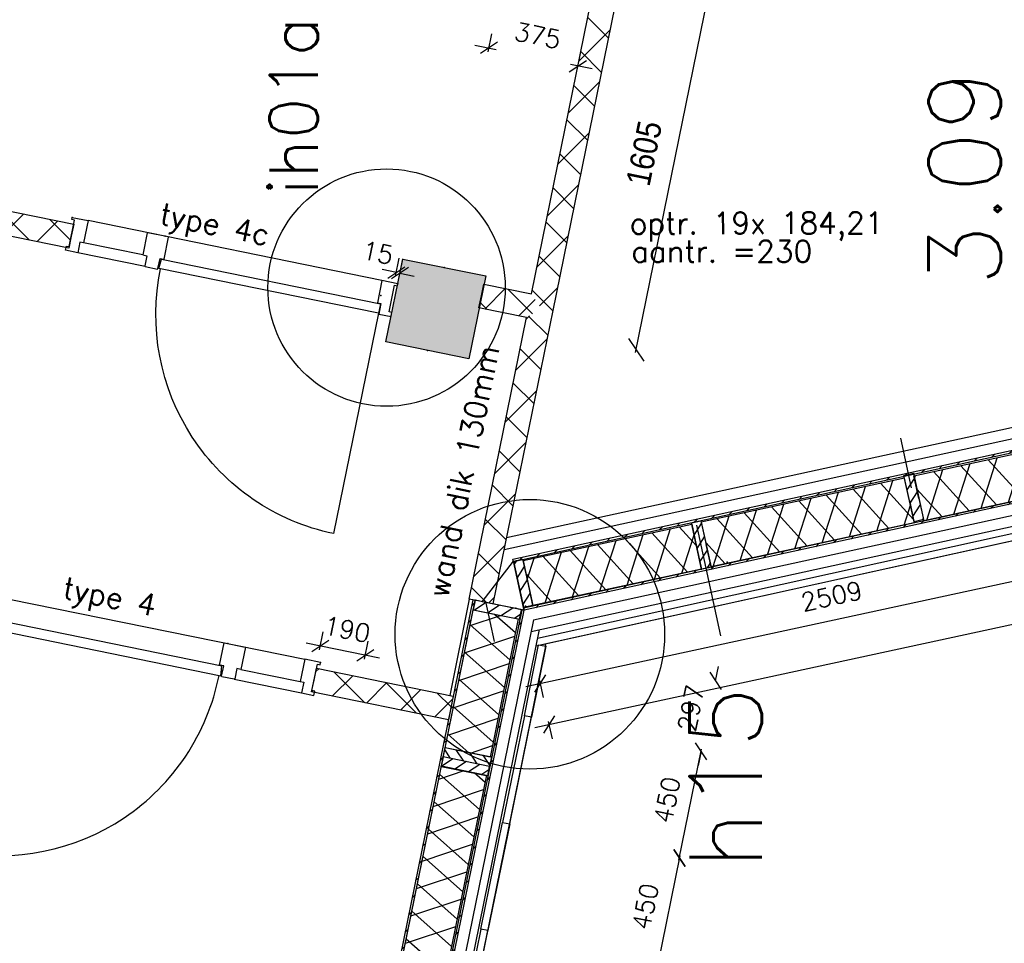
# Model space of a CAD drawing. Extents: x -161991 to 132574, y -998 to 324384.
# Tile 22 of 50: x 31599 to 35670, y 63110 to 66928. Entities that reach past the tile are written whole.
import ezdxf
from ezdxf.enums import TextEntityAlignment as Align

# ---------------------------------------------------------------- set-up
doc = ezdxf.new("R2010")
doc.units = 0
doc.header["$LTSCALE"] = 50
doc.header["$MEASUREMENT"] = 0
doc.header["$PDSIZE"] = -1
doc.layers.get('0').update_dxf_attribs({"linetype": 'CONTINUOUS'})
doc.layers.get('DEFPOINTS').update_dxf_attribs({"linetype": 'CONTINUOUS'})
for name, color, linetype in [('00', 7, 'CONTINUOUS'), ('_DETAILNUMMERS', 4, 'CONTINUOUS'), ('_DETAILNUMMERSTEKST', 4, 'CONTINUOUS'), ('A--01A1_ACEER', 1, 'CONTINUOUS'), ('A--A21--_F-23-', 10, 'CONTINUOUS'), ('A--A22--_F123-', 9, 'CONTINUOUS'), ('A--A25--_F-2--', 9, 'CONTINUOUS'), ('A--A28--_F12--', 7, 'CONTINUOUS'), ('A--A42--_F-23-', 9, 'CONTINUOUS'), ('A--L21--', 3, 'CONTINUOUS'), ('A--L21--_F-2--', 7, 'CONTINUOUS'), ('A--L22--', 7, 'CONTINUOUS'), ('A--L22--_F-2--', 7, 'CONTINUOUS'), ('A--L22A2_BINNENWAND', 2, 'CONTINUOUS'), ('A--L25--', 7, 'CONTINUOUS'), ('A--L25--_F-23-', 7, 'CONTINUOUS'), ('A--L28--', 7, 'CONTINUOUS'), ('A--L28--_F12--', 7, 'CONTINUOUS'), ('A--L32--', 7, 'CONTINUOUS'), ('A--L32--_F123-', 1, 'CONTINUOUS'), ('A--L32--_F123-DRAAIR', 7, 'CONTINUOUS'), ('A--L42--', 7, 'CONTINUOUS'), ('A--L42--_F-23-', 7, 'CONTINUOUS'), ('A--M$1A-_F123-', 1, 'CONTINUOUS'), ('A--M1$A-_F123-', 1, 'CONTINUOUS'), ('A--T$1A-_F123NR', 4, 'CONTINUOUS'), ('TEKST_KOZIJNMERK', 2, 'CONTINUOUS'), ('X--LR---_CP', 7, 'CONTINUOUS')]:
    doc.layers.add(name, color=color, linetype=linetype)
doc.layers.add('bruto vloeroppervlak', color=3, linetype='CONTINUOUS', plot=False)
doc.styles.add('ALFA-0_25', font='ROMANS')
doc.styles.add('HIEMSTRA', font='romans.shx')
doc.styles.get("Standard").update_dxf_attribs({"font": 'txt', "width": 0.9})
doc.dimstyles.new('BEILEN', dxfattribs={"dimscale": 40, "dimtxt": 2.5, "dimasz": 2, "dimexe": 0.3, "dimexo": 0.3, "dimgap": 2, "dimtad": 1, "dimdec": 0, "dimzin": 0, "dimdsep": 46, "dimtxsty": 'HIEMSTRA', "dimblk1": 'OBLIQUE', "dimblk2": 'OBLIQUE', "dimsah": 1, "dimcen": -0.09, "dimdle": 0.3, "dimse1": 1, "dimclrd": 2, "dimclre": 2, "dimclrt": 3, "dimadec": 0, "dimazin": 0, "dimtfac": 1, "dimtdec": 4, "dimtofl": 0, "dimtmove": 2, "dimatfit": 3, "dimldrblk": 'OBLIQUE', "dimfxl": 0, "dimtvp": 625, "dimtolj": 1, "dimtzin": 0, "dimarcsym": 0})
doc.dimstyles.get("Standard").update_dxf_attribs({"dimscale": 40, "dimtxt": 2.5, "dimasz": 2, "dimexe": 0.3, "dimexo": 0.3, "dimgap": 2, "dimtad": 1, "dimdec": 0, "dimzin": 0, "dimdsep": 46, "dimtxsty": 'HIEMSTRA', "dimblk1": 'OBLIQUE', "dimblk2": 'OBLIQUE', "dimsah": 1, "dimcen": 0.09, "dimdle": 0.3, "dimclrd": 2, "dimclre": 2, "dimclrt": 3, "dimadec": 0, "dimazin": 0, "dimtfac": 1, "dimtdec": 4, "dimtofl": 0, "dimtmove": 2, "dimatfit": 3, "dimldrblk": 'OBLIQUE', "dimfxl": 0, "dimtvp": 625, "dimtolj": 1, "dimtzin": 0, "dimarcsym": 0})
doc.dimstyles.new('STANDARD$0', dxfattribs={"dimscale": 50, "dimtxt": 2.5, "dimasz": 2, "dimexe": 2, "dimexo": 0, "dimgap": 2, "dimtad": 1, "dimdec": 0, "dimzin": 0, "dimdsep": 46, "dimtxsty": 'ALFA-0_25', "dimblk1": 'OBLIQUE', "dimblk2": 'OBLIQUE', "dimsah": 1, "dimcen": -3, "dimdle": 2, "dimclrd": 1, "dimclre": 1, "dimclrt": 2, "dimadec": 0, "dimazin": 0, "dimtfac": 0.666667, "dimtofl": 0, "dimtmove": 2, "dimatfit": 3, "dimldrblk": 'OBLIQUE', "dimfxl": 0, "dimtvp": 0.833333, "dimtolj": 1, "dimtzin": 0, "dimarcsym": 0})

# ---------------------------------------------------------------- blocks, each defined once
blk = doc.blocks.new('*U54')
at = {"layer": 'A--A22--_F123-'}
h = blk.add_hatch(dxfattribs=at)
h.set_pattern_fill('ALFAKRS', color=256, scale=120, style=0, pattern_type=2)
h.set_pattern_definition([(45, (-32816.08, -64197.56), (-84.85281, 84.85281), []), (135, (-32816.08, -64197.56), (-84.85281, -84.85281), [])])
h.paths.add_polyline_path([(0, 0), (10, 49), (575.5, -66.2), (565.6, -115.2), (555.6, -164.2), (-10, -49)])
at = {"layer": 'A--L22--_F-2--', "color": 2, "linetype": 'Continuous'}
for points in [[(0, 0), (10, 49), (575.5, -66.2), (565.6, -115.2)], [(565.6, -115.2), (555.6, -164.2), (-10, -49), (0, 0)]]:
    blk.add_lwpolyline(points, dxfattribs=at)
blk = doc.blocks.new('*U60')
at = {"layer": 'A--A22--_F123-'}
h = blk.add_hatch(dxfattribs=at)
h.set_pattern_fill('ALFAKRS', color=256, scale=120, style=0, pattern_type=2)
h.set_pattern_definition([(45, (-31812.28, -66033.22), (-84.85281, 84.85281), []), (135, (-31812.28, -66033.22), (-84.85281, -84.85281), [])])
h.paths.add_polyline_path([(0, 0), (-10, -49), (-5534.5, 1076.4), (-5524.5, 1125.4), (-5514.6, 1174.4), (10, 49)])
at = {"layer": 'A--L22--_F-2--', "color": 2, "linetype": 'Continuous'}
for points in [[(-5524.5, 1125.4), (-5514.6, 1174.4), (10, 49), (0, 0)], [(0, 0), (-10, -49), (-5534.5, 1076.4), (-5524.5, 1125.4)]]:
    blk.add_lwpolyline(points, dxfattribs=at)
blk = doc.blocks.new('*U70')
at = {"layer": 'A--A22--_F123-'}
h = blk.add_hatch(dxfattribs=at)
h.set_pattern_fill('ALFAKRS', color=256, scale=120, style=0, pattern_type=2)
h.set_pattern_definition([(45, (-33507.89, -65785.79), (-84.85281, 84.85281), []), (135, (-33507.89, -65785.79), (-84.85281, -84.85281), [])])
h.paths.add_polyline_path([(0, 0), (10, 49), (207.2, 8.8), (246.2, -50.2), (187.3, -89.2), (-10, -49)])
at = {"layer": 'A--L22--_F-2--', "color": 2, "linetype": 'Continuous'}
for points in [[(0, 0), (10, 49), (207.2, 8.8), (207.2, 8.8)], [(187.3, -89.2), (187.3, -89.2), (-10, -49), (0, 0)]]:
    blk.add_lwpolyline(points, dxfattribs=at)
blk = doc.blocks.new('*U71')
at = {"layer": 'A--A22--_F123-'}
h = blk.add_hatch(dxfattribs=at)
h.set_pattern_fill('ALFAKRS', color=256, scale=120, style=0, pattern_type=2)
h.set_pattern_definition([(45, (-33754.13, -65735.63), (-84.85281, 84.85281), []), (135, (-33754.13, -65735.63), (-84.85281, -84.85281), [])])
h.paths.add_polyline_path([(0, 0), (49, -10), (-198.1, -1223.1), (-247.1, -1213.1), (-296.1, -1203.1), (-59, -39)])
at = {"layer": 'A--L22--_F-2--', "color": 2, "linetype": 'Continuous'}
for points in [[(-247.1, -1213.1), (-296.1, -1203.1), (-59, -39), (-59, -39)], [(49, -10), (49, -10), (-198.1, -1223.1), (-247.1, -1213.1)]]:
    blk.add_lwpolyline(points, dxfattribs=at)
blk = doc.blocks.new('Q020437-')
at = {"layer": 'A--A28--_F12--', "color": 8}
for points in [[(-175, -175), (-175, 175), (175, 175)], [(-175, -175), (175, 175), (175, -175)]]:
    blk.add_solid(points, dxfattribs=at)
at = {"layer": 'A--L28--_F12--', "color": 3, "linetype": 'Continuous'}
blk.add_lwpolyline([(-175, -175), (-175, 175), (175, 175), (175, -175)], close=True, dxfattribs=at)
at = {"layer": 'X--LR---_CP'}
for p in [(-175, 0), (-175, 0), (175, 0)]:
    blk.add_point(p, dxfattribs=at)
blk = doc.blocks.new('*U154')
at = {"layer": 'A--A22--_F123-'}
h = blk.add_hatch(dxfattribs=at)
h.set_pattern_fill('ALFAKRS', color=256, scale=120, style=0, pattern_type=2)
h.set_pattern_definition([(45, (-34795.89, -70850.64), (-84.85281, 84.85281), []), (135, (-34795.89, -70850.64), (-84.85281, -84.85281), [])])
h.paths.add_polyline_path([(0, 0), (49, -10), (-992.8, -5125), (-1041.8, -5115), (-1080.8, -5056), (-59, -39)])
at = {"layer": 'A--L22--_F-2--', "color": 2, "linetype": 'Continuous'}
for points in [[(-1080.8, -5056), (-1080.8, -5056), (-59, -39), (-59, -39)], [(49, -10), (49, -10), (-992.8, -5125), (-992.8, -5125)]]:
    blk.add_lwpolyline(points, dxfattribs=at)
blk = doc.blocks.new('*U569')
at = {"layer": 'A--A42--_F-23-'}
h = blk.add_hatch(dxfattribs=at)
h.set_pattern_fill('ALFALINE', color=256, scale=40, style=0, pattern_type=2)
h.set_pattern_definition([(45, (-32717.692, -59768.29), (-28.284271, 28.284271), [])])
h.paths.add_polyline_path([(0, 0), (3.9, -5.9), (966.8, 4718.1), (961.9, 4719.1), (957, 4720.1), (-3.9, 5.9)])
at = {"layer": 'A--L42--_F-23-', "color": 2, "linetype": 'Continuous'}
for points in [[(961.9, 4719.1), (957, 4720.1), (-3.9, 5.9), (-3.9, 5.9)], [(3.9, -5.9), (3.9, -5.9), (966.8, 4718.1), (961.9, 4719.1)]]:
    blk.add_lwpolyline(points, dxfattribs=at)
blk = doc.blocks.new('*U570')
at = {"layer": 'A--A42--_F-23-'}
h = blk.add_hatch(dxfattribs=at)
h.set_pattern_fill('ALFALINE', color=256, scale=40, style=0, pattern_type=2)
h.set_pattern_definition([(45, (-32557.036, -60011.24), (-28.284271, 28.284271), [])])
h.paths.add_polyline_path([(0, 0), (3.9, -5.9), (925.5, 4516.3), (920.6, 4517.3), (915.7, 4518.3), (-3.9, 5.9)])
at = {"layer": 'A--L42--_F-23-', "color": 2, "linetype": 'Continuous'}
for points in [[(920.6, 4517.3), (915.7, 4518.3), (-3.9, 5.9), (-3.9, 5.9)], [(3.9, -5.9), (3.9, -5.9), (925.5, 4516.3), (920.6, 4517.3)]]:
    blk.add_lwpolyline(points, dxfattribs=at)
blk = doc.blocks.new('NH40_196')
at = {"layer": 'A--A25--_F-2--'}
h = blk.add_hatch(dxfattribs=at)
h.set_pattern_fill('ALFALINE', color=256, scale=40, style=0, pattern_type=2)
h.set_pattern_definition([(45, (-6, 0), (-28.284, 28.284), [])])
h.paths.add_polyline_path([(0, 0), (0, 196), (40, 196), (40, 0)])
at = {"layer": 'A--L25--_F-23-', "color": 2, "linetype": 'Continuous'}
blk.add_lwpolyline([(0, 0), (0, 196), (40, 196), (40, 0)], close=True, dxfattribs=at)
at = {"layer": 'X--LR---_CP'}
for p in [(0, 0), (0, 0), (40, 0)]:
    blk.add_point(p, dxfattribs=at)
blk = doc.blocks.new('*U574')
at = {"layer": 'A--A21--_F-23-'}
h = blk.add_hatch(dxfattribs=at)
h.set_pattern_fill('ALFAISO', color=256, scale=100, angle=258.4899, style=0, pattern_type=2)
h.set_pattern_definition([(318.49, (-48.99, 9.98), (66.275, 74.884), []), (18.49, (-48.99, 9.98), (-31.714, 94.838), [])])
h.paths.add_polyline_path([(0, 0), (93.1, -19), (-74.5, -841.8), (-167.6, -822.8), (-260.6, -803.9), (-93.1, 19)])
at = {"layer": 'A--L21--_F-2--', "color": 2, "linetype": 'Continuous'}
for points in [[(-167.6, -822.8), (-260.6, -803.9), (-93.1, 19), (0, 0)], [(-167.6, -822.8), (-260.6, -803.9), (-93.1, 19), (0, 0)], [(0, 0), (93.1, -19), (-74.5, -841.8), (-167.6, -822.8)], [(0, 0), (93.1, -19), (-74.5, -841.8), (-167.6, -822.8)]]:
    blk.add_lwpolyline(points, dxfattribs=at)
blk = doc.blocks.new('*U575')
at = {"layer": 'A--A21--_F-23-'}
h = blk.add_hatch(dxfattribs=at)
h.set_pattern_fill('ALFAISO', color=256, scale=100, angle=78.5018, style=0, pattern_type=2)
h.set_pattern_definition([(138.502, (49, -9.97), (-66.26, -74.898), []), (198.502, (49, -9.97), (31.733, -94.831), [])])
h.paths.add_polyline_path([(0, 0), (-93.1, 18.9), (23, 589.8), (116.1, 570.8), (209.2, 551.9), (93.1, -18.9)])
at = {"layer": 'A--L21--_F-2--', "color": 2, "linetype": 'Continuous'}
for points in [[(0, 0), (-93.1, 18.9), (23, 589.8), (116.1, 570.8)], [(0, 0), (-93.1, 18.9), (23, 589.8), (116.1, 570.8)], [(116.1, 570.8), (209.2, 551.9), (93.1, -18.9), (0, 0)], [(116.1, 570.8), (209.2, 551.9), (93.1, -18.9), (0, 0)]]:
    blk.add_lwpolyline(points, dxfattribs=at)
blk = doc.blocks.new('_OBLIQUE')
at = {"color": 0, "linetype": 'ByBlock'}
blk.add_line((-0.5, -0.5), (0.5, 0.5), dxfattribs=at)
blk = doc.blocks.new('*D578')
at = {"layer": 'A--M$1A-_F123-', "color": 1, "linetype": 'Continuous', "lineweight": -2}
blk.add_line((34328.4, 63471.3), (34235, 63012.7), dxfattribs=at)
at = {"layer": 'DEFPOINTS', "color": 0, "linetype": 'Continuous'}
for p in [(34326.6, 63462.5), (34236.8, 63021.5), (34236.8, 63021.5)]:
    blk.add_point(p, dxfattribs=at)
at = {"layer": 'A--M$1A-_F123-', "color": 1, "linetype": 'Continuous', "lineweight": -2, "xscale": 60, "yscale": 60, "zscale": 60}
for p, rotation in [((34326.6, 63462.5), 78.48999999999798), ((34236.8, 63021.5), 258.489999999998)]:
    blk.add_blockref('_OBLIQUE', p, dxfattribs=dict(at, rotation=rotation))
at = {"layer": 'A--M$1A-_F123-', "color": 2, "linetype": 'Continuous', "insert": (34186.2, 63261.5), "char_height": 75, "attachment_point": 5, "rotation": 78.49, "style": 'HIEMSTRA'}
blk.add_mtext('\\A1;450', dxfattribs=at)
blk = doc.blocks.new('*D579')
at = {"layer": 'A--M$1A-_F123-', "color": 1, "linetype": 'Continuous', "lineweight": -2}
for p, q in [((34475.9, 64194.6), (34487.9, 64253.4)), ((34416.5, 63903.4), (34404.5, 63844.6))]:
    blk.add_line(p, q, dxfattribs=at)
at = {"layer": 'DEFPOINTS', "color": 0, "linetype": 'Continuous'}
for p in [(34475.9, 64194.6), (34416.5, 63903.4), (34416.5, 63903.4)]:
    blk.add_point(p, dxfattribs=at)
at = {"layer": 'A--M$1A-_F123-', "color": 1, "linetype": 'Continuous', "lineweight": -2, "xscale": 60, "yscale": 60, "zscale": 60}
for p, rotation in [((34475.9, 64194.6), 258.4825806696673), ((34416.5, 63903.4), 78.4825806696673)]:
    blk.add_blockref('_OBLIQUE', p, dxfattribs=dict(at, rotation=rotation))
at = {"layer": 'A--M$1A-_F123-', "color": 2, "linetype": 'Continuous', "insert": (34374, 64081.6), "char_height": 75, "attachment_point": 5, "rotation": 78.4826, "style": 'HIEMSTRA'}
blk.add_mtext('\\A1;297', dxfattribs=at)
blk = doc.blocks.new('*D580')
at = {"layer": 'A--M$1A-_F123-', "color": 1, "linetype": 'Continuous', "lineweight": -2}
blk.add_line((34324.8, 63453.7), (34418.3, 63912.2), dxfattribs=at)
at = {"layer": 'DEFPOINTS', "color": 0, "linetype": 'Continuous'}
for p in [(34416.5, 63903.4), (34416.5, 63903.4), (34326.6, 63462.5)]:
    blk.add_point(p, dxfattribs=at)
at = {"layer": 'A--M$1A-_F123-', "color": 1, "linetype": 'Continuous', "lineweight": -2, "xscale": 60, "yscale": 60, "zscale": 60}
for p, rotation in [((34416.5, 63903.4), 78.4751613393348), ((34326.6, 63462.5), 258.4751613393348)]:
    blk.add_blockref('_OBLIQUE', p, dxfattribs=dict(at, rotation=rotation))
at = {"layer": 'A--M$1A-_F123-', "color": 2, "linetype": 'Continuous', "insert": (34276, 63702.4), "char_height": 75, "attachment_point": 5, "rotation": 78.4752, "style": 'HIEMSTRA'}
blk.add_mtext('\\A1;450', dxfattribs=at)
blk = doc.blocks.new('*U601')
at = {"layer": 'A--A42--_F-23-'}
h = blk.add_hatch(dxfattribs=at)
h.set_pattern_fill('ALFALINE', color=256, scale=40, style=0, pattern_type=2)
h.set_pattern_definition([(45, (-38663.847, -65788.1), (-28.284271, 28.284271), [])])
h.paths.add_polyline_path([(0, 0), (1.1, -4.9), (-5023.2, -1100.7), (-5024.2, -1095.8), (-5025.3, -1090.9), (-1.1, 4.9)])
at = {"layer": 'A--L42--_F-23-', "color": 2, "linetype": 'Continuous'}
for points in [[(-5024.2, -1095.8), (-5025.3, -1090.9), (-1.1, 4.9), (0, 0)], [(0, 0), (1.1, -4.9), (-5023.2, -1100.7), (-5024.2, -1095.8)]]:
    blk.add_lwpolyline(points, dxfattribs=at)
blk = doc.blocks.new('*U602')
at = {"layer": 'A--A42--_F-23-'}
h = blk.add_hatch(dxfattribs=at)
h.set_pattern_fill('ALFALINE', color=256, scale=40, style=0, pattern_type=2)
h.set_pattern_definition([(45, (-38707.54, -65586.785), (-28.284271, 28.284271), [])])
h.paths.add_polyline_path([(0, 0), (1.1, -4.9), (-5023.1, -1100.4), (-5024.1, -1095.5), (-5025.2, -1090.6), (-1.1, 4.9)])
at = {"layer": 'A--L42--_F-23-', "color": 2, "linetype": 'Continuous'}
for points in [[(-5024.1, -1095.5), (-5025.2, -1090.6), (-1.1, 4.9), (0, 0)], [(0, 0), (1.1, -4.9), (-5023.1, -1100.4), (-5024.1, -1095.5)]]:
    blk.add_lwpolyline(points, dxfattribs=at)
blk = doc.blocks.new('*U605')
at = {"layer": 'A--A21--_F-23-'}
h = blk.add_hatch(dxfattribs=at)
h.set_pattern_fill('ALFAISO', color=256, scale=100, angle=12.3537, style=0, pattern_type=2)
h.set_pattern_definition([(72.354, (10.7, -48.84), (-95.295, 30.314), []), (132.354, (10.7, -48.84), (-73.9, -67.371), [])])
h.paths.add_polyline_path([(0, 0), (-20.3, 92.8), (819.5, 276.7), (839.8, 183.9), (860.1, 91.1), (20.3, -92.8)])
at = {"layer": 'A--L21--_F-2--', "color": 2, "linetype": 'Continuous'}
for points in [[(0, 0), (-20.3, 92.8), (819.5, 276.7), (839.8, 183.9)], [(0, 0), (-20.3, 92.8), (819.5, 276.7), (839.8, 183.9)], [(0, 0), (20.3, -92.8), (860.1, 91.1), (839.8, 183.9)], [(0, 0), (20.3, -92.8), (860.1, 91.1), (839.8, 183.9)]]:
    blk.add_lwpolyline(points, dxfattribs=at)
blk = doc.blocks.new('*U606')
at = {"layer": 'A--A21--_F-23-'}
h = blk.add_hatch(dxfattribs=at)
h.set_pattern_fill('ALFAISO', color=256, scale=100, angle=192.2216, style=0, pattern_type=2)
h.set_pattern_definition([(252.222, (-10.58, 48.87), (95.224, -30.534), []), (312.222, (-10.58, 48.87), (74.055, 67.2), [])])
h.paths.add_polyline_path([(0, 0), (20.1, -92.8), (-820.1, -274.8), (-840.2, -182), (-860.3, -89.1), (-20.1, 92.8)])
at = {"layer": 'A--L21--_F-2--', "color": 2, "linetype": 'Continuous'}
for points in [[(0, 0), (-20.1, 92.8), (-860.3, -89.1), (-840.2, -182)], [(0, 0), (-20.1, 92.8), (-860.3, -89.1), (-840.2, -182)], [(0, 0), (20.1, -92.8), (-820.1, -274.8), (-840.2, -182)], [(0, 0), (20.1, -92.8), (-820.1, -274.8), (-840.2, -182)]]:
    blk.add_lwpolyline(points, dxfattribs=at)
blk = doc.blocks.new('*U608')
at = {"layer": 'A--A21--_F-23-'}
h = blk.add_hatch(dxfattribs=at)
h.set_pattern_fill('ALFAISO', color=256, scale=100, angle=12.1944, style=0, pattern_type=2)
h.set_pattern_definition([(72.194, (10.56, -48.87), (-95.21, 30.579), []), (132.194, (10.56, -48.87), (-74.087, -67.165), [])])
h.paths.add_polyline_path([(0, 0), (-20.1, 92.9), (677.1, 243.5), (697.1, 150.7), (717.2, 57.8), (20.1, -92.9)])
at = {"layer": 'A--L21--_F-2--', "color": 2, "linetype": 'Continuous'}
for points in [[(0, 0), (-20.1, 92.9), (677.1, 243.5), (697.1, 150.7)], [(0, 0), (-20.1, 92.9), (677.1, 243.5), (697.1, 150.7)], [(697.1, 150.7), (717.2, 57.8), (20.1, -92.9), (0, 0)], [(697.1, 150.7), (717.2, 57.8), (20.1, -92.9), (0, 0)]]:
    blk.add_lwpolyline(points, dxfattribs=at)
blk = doc.blocks.new('dr_930type4')
at = {"layer": 'A--L32--_F123-', "color": 1}
for p, q in [((67, 0), (1307, 0)), ((1057, -93.8), (1307, -93.8)), ((1038, -139), (1322, -139))]:
    blk.add_line(p, q, dxfattribs=at)
at = {"layer": 'A--L32--_F123-'}
for points in [[(0, -9), (0, 0), (67, 0), (67, -93.8), (52, -93.8), (52, -139), (0, -139), (0, -121), (12, -121), (12, -9), (0, -9)], [(969, 0), (1055, 0), (1057, 0), (1057, -93.8), (1057, -93.8), (1040, -93.8), (1040, -137), (1038, -139), (986, -139), (984, -137), (984, -93.8), (969, -93.8), (967, -93.8), (967, 0)], [(1374, -9), (1374, 0), (1307, 0), (1307, -93.8), (1322, -93.8), (1322, -139), (1374, -139), (1374, -121), (1362, -121), (1362, -9), (1374, -9)], [(54, -95.6), (54, -135.6), (980.1, -135.6), (977.1, -95.6), (54, -95.6)]]:
    blk.add_lwpolyline(points, close=True, dxfattribs=at)
blk.add_point((1374, 0), dxfattribs=at)
blk.add_point((1374, 0), dxfattribs=at)
at = {"layer": 'A--L32--_F123-DRAAIR', "color": 1}
blk.add_lwpolyline([(54, -135.6), (54, -1065.6, 0.414214), (973, -135.8)], format="xyb", dxfattribs=at)
at = {"layer": 'X--LR---_CP', "color": 1, "linetype": 'Continuous'}
blk.add_point((0, 0), dxfattribs=at)
at = {"layer": 'X--LR---_CP', "color": 1}
blk.add_point((982, 0), dxfattribs=at)
blk = doc.blocks.new('*D644')
at = {"layer": 'A--M1$A-_F123-', "color": 1, "lineweight": -2}
for p, q in [((32838.5, 64322.9), (32853.7, 64397.2)), ((33086.7, 64288.5), (32782.9, 64350.4)), ((33024.7, 64284.9), (33039.9, 64359.3))]:
    blk.add_line(p, q, dxfattribs=at)
at = {"layer": 'DEFPOINTS', "color": 0}
for p in [(32841.7, 64338.4), (32838.5, 64322.9), (33024.7, 64284.9)]:
    blk.add_point(p, dxfattribs=at)
at = {"layer": 'A--M1$A-_F123-', "color": 1, "lineweight": -2, "xscale": 60, "yscale": 60, "zscale": 60}
for p, rotation in [((32841.7, 64338.4), 168.4871085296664), ((33027.9, 64300.5), 348.4871085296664)]:
    blk.add_blockref('_OBLIQUE', p, dxfattribs=dict(at, rotation=rotation))
at = {"layer": 'A--M1$A-_F123-', "color": 2, "insert": (32952.7, 64407.1), "char_height": 75, "attachment_point": 5, "rotation": 348.4871, "style": 'ALFA-0_25'}
blk.add_mtext('\\A1;190', dxfattribs=at)
blk = doc.blocks.new('*D645')
at = {"layer": 'A--M1$A-_F123-', "color": 1, "lineweight": -2}
for p, q in [((33153.2, 65867.4), (33168.3, 65941.8)), ((33167.9, 65864.4), (33183, 65938.8)), ((33156.3, 65883), (33097.6, 65895)), ((33171, 65880), (33229.8, 65868.1))]:
    blk.add_line(p, q, dxfattribs=at)
at = {"layer": 'DEFPOINTS', "color": 0}
for p in [(33156.3, 65883), (33153.2, 65867.4), (33167.9, 65864.4)]:
    blk.add_point(p, dxfattribs=at)
at = {"layer": 'A--M1$A-_F123-', "color": 1, "lineweight": -2, "xscale": 60, "yscale": 60, "zscale": 60}
for p, rotation in [((33156.3, 65883), 348.4966539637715), ((33171, 65880), 168.4966539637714)]:
    blk.add_blockref('_OBLIQUE', p, dxfattribs=dict(at, rotation=rotation))
at = {"layer": 'A--M1$A-_F123-', "color": 2, "insert": (33079.6, 65964.6), "char_height": 75, "attachment_point": 5, "rotation": 348.4967, "style": 'ALFA-0_25'}
blk.add_mtext('\\A1;15', dxfattribs=at)
blk = doc.blocks.new('*D648')
at = {"layer": 'A--M$1A-_F123-', "color": 1, "lineweight": -2}
for p, q in [((33692.1, 64171.3), (36261.4, 64727.6)), ((36199.2, 64731.3), (36215.4, 64656.3)), ((33748, 64196.5), (33763.4, 64125.4))]:
    blk.add_line(p, q, dxfattribs=at)
at = {"layer": 'DEFPOINTS', "color": 0}
for p in [(36199.2, 64731.3, -5.9), (36202.7, 64714.9), (33748, 64196.5)]:
    blk.add_point(p, dxfattribs=at)
at = {"layer": 'A--M$1A-_F123-', "color": 1, "lineweight": -2, "yscale": 60, "zscale": 60}
for p, xscale, rotation in [((36202.7, 64714.9), 60, 12.21707654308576), ((33750.7, 64184), 60.00000000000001, 192.2170765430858)]:
    blk.add_blockref('_OBLIQUE', p, dxfattribs=dict(at, xscale=xscale, rotation=rotation))
at = {"layer": 'A--M$1A-_F123-', "color": 2, "insert": (34956.1, 64544.8), "char_height": 75, "attachment_point": 5, "rotation": 12.2171, "style": 'ALFA-0_25'}
blk.add_mtext('\\A1;2509', dxfattribs=at)
blk = doc.blocks.new('*D650')
at = {"layer": 'A--M$1A-_F123-', "color": 1, "lineweight": -2}
for p, q in [((33728.9, 64001.3), (38881.6, 65117)), ((38819.3, 65121), (38835.6, 65045.6)), ((33784.8, 64026.7), (33800.2, 63955.4))]:
    blk.add_line(p, q, dxfattribs=at)
at = {"layer": 'DEFPOINTS', "color": 0}
for p in [(38819.3, 65121, -2.3), (38822.9, 65104.3), (33784.8, 64026.7, -7.8)]:
    blk.add_point(p, dxfattribs=at)
at = {"layer": 'A--M$1A-_F123-', "color": 1, "lineweight": -2, "yscale": 60, "zscale": 60}
for p, xscale, rotation in [((38822.9, 65104.3), 60, 12.21707654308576), ((33787.5, 64014), 60.00000000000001, 192.2170765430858)]:
    blk.add_blockref('_OBLIQUE', p, dxfattribs=dict(at, xscale=xscale, rotation=rotation))
at = {"layer": 'A--M$1A-_F123-', "color": 2, "insert": (36284.6, 64654.4), "char_height": 75, "attachment_point": 5, "rotation": 12.2171, "style": 'ALFA-0_25'}
blk.add_mtext('\\A1;5152', dxfattribs=at)
blk = doc.blocks.new('DETAILNR')
at = {"layer": '_DETAILNUMMERS'}
blk.add_circle((32.9, -23.2), 490.7, dxfattribs=at)
at = {"layer": 'X--LR---_CP'}
blk.add_point((0, 0), dxfattribs=at)
at = {"layer": '_DETAILNUMMERSTEKST', "style": 'ALFA-0_25'}
blk.add_attdef('DETAILNR', text='', height=200, rotation=90, dxfattribs=at).set_placement((-618.4, 223.8), align=Align.RIGHT)
blk = doc.blocks.new('*D665')
at = {"layer": 'A--M$1A-_F123-', "color": 2, "lineweight": -2}
blk.add_line((34145.8, 65551.7), (34470.9, 67147.6), dxfattribs=at)
at = {"layer": 'DEFPOINTS', "color": 0}
for p in [(34468.5, 67135.9), (34468.5, 67135.9), (34148.2, 65563.5)]:
    blk.add_point(p, dxfattribs=at)
at = {"layer": 'A--M$1A-_F123-', "color": 2, "lineweight": -2, "xscale": 80, "yscale": 80, "zscale": 80}
for p, rotation in [((34468.5, 67135.9), 78.48629033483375), ((34148.2, 65563.5), 258.4862903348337)]:
    blk.add_blockref('_OBLIQUE', p, dxfattribs=dict(at, rotation=rotation))
at = {"layer": 'A--M$1A-_F123-', "color": 3, "insert": (34181, 66375.6), "char_height": 100, "attachment_point": 5, "rotation": 78.4863}
blk.add_mtext('\\A1;1605', dxfattribs=at)
blk = doc.blocks.new('*D679')
at = {"layer": 'A--M1$A-_F123-', "color": 1, "lineweight": -2}
for p, q in [((33536.1, 66795.6), (33551.3, 66869.9)), ((33480.5, 66823.1), (33569.5, 66805)), ((33903.7, 66720.7), (33918.9, 66795)), ((33965.7, 66724.3), (33876.1, 66742.5))]:
    blk.add_line(p, q, dxfattribs=at)
at = {"layer": 'DEFPOINTS', "color": 0}
for p in [(33536.1, 66795.6), (33539.3, 66811.1), (33903.7, 66720.7)]:
    blk.add_point(p, dxfattribs=at)
at = {"layer": 'A--M1$A-_F123-', "color": 1, "lineweight": -2, "xscale": 60, "yscale": 60, "zscale": 60}
for p, rotation in [((33539.3, 66811.1), 168.4868129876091), ((33906.9, 66736.2), 348.4868129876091)]:
    blk.add_blockref('_OBLIQUE', p, dxfattribs=dict(at, rotation=rotation))
at = {"layer": 'A--M1$A-_F123-', "color": 2, "insert": (33740.9, 66862.6), "char_height": 75, "attachment_point": 5, "rotation": 348.4868, "style": 'ALFA-0_25'}
blk.add_mtext('\\A1;375', dxfattribs=at)

msp = doc.modelspace()

# ---------------------------------------------------------------- linework, layer by layer
msp.add_line((33562.8, 64356.9, 0.4), (33526.7, 64522.3, 0))
at = {"layer": '_DETAILNUMMERS'}
msp.add_circle((33708.5, 64387.2), 557.3, dxfattribs=at)
at = {"layer": 'A--01A1_ACEER', "linetype": 'Continuous'}
for p, q in [((35287, 64992.3, -1), (35242.6, 65197.6, -0.5)), ((34498.6, 64380.8, -1.9), (34399.5, 64838.7, -0.9))]:
    msp.add_line(p, q, dxfattribs=at)
at = {"layer": 'A--L21--'}
for p, q in [((33733.6, 64338.8, -3.1), (38858.3, 65471.4, 0)), ((33740.2, 64371, -3.1), (38828.3, 65495.4, 0))]:
    msp.add_line(p, q, dxfattribs=at)
for points in [[(33773.9, 64337.7), (33715, 64044.6), (33685.6, 64050.6), (33744.5, 64343.6)], [(33625.2, 63603.7), (33715, 64044.6), (33685.6, 64050.6), (33595.8, 63609.7)], [(33625.1, 63603.3), (33535.2, 63162.3), (33505.9, 63168.3), (33595.7, 63609.3)], [(33445.4, 62721.4), (33535.2, 63162.3), (33505.9, 63168.3), (33416, 62727.4)]]:
    msp.add_lwpolyline(points, close=True, dxfattribs=at)
at = {"layer": 'A--L22A2_BINNENWAND', "color": 2, "linetype": 'Continuous'}
for p, q in [((33612, 64787, -0.3), (38808.3, 65918.8, -0.4)), ((33601.9, 64737.8, -0.4), (38762.3, 65861.7, -0.4)), ((33713.2, 64399, -1.7), (38808.3, 65511.5, -0.4)), ((33722.9, 64446.4, -1.6), (38762.3, 65548.4, -0.4)), ((33458.1, 64532.5), (33376.9, 64134.3)), ((33458, 64532.5), (33458, 64532.5)), ((33722.9, 64446.4), (32757.5, 59708.2)), ((33747.4, 64406.4), (32782.5, 59670.4))]:
    msp.add_line(p, q, dxfattribs=at)
at = {"layer": 'A--L25--_F-23-', "color": 2, "linetype": 'Continuous'}
msp.add_lwpolyline([(33511, 64521.7), (33640.2, 64689.4), (33640.2, 64689.4), (33684.5, 64486.4)], close=True, dxfattribs=at)
at = {"layer": 'bruto vloeroppervlak'}
msp.add_lwpolyline([(31595.3, 96600.2), (24417.9, 61366.1), (24443.7, 61328.4), (32782.2, 59629.6), (32820.7, 59654.2), (33773.9, 64337.7), (33771.8, 64347.2), (38858.3, 65471.4), (38858.3, 65980.4), (37015, 65581.3), (37012, 73407.7), (41634.8, 73407.9), (41670.8, 73443.9), (41671.1, 94553.7), (41646.9, 94585.8), (31633.1, 96625.7), (31595.3, 96600.2)], close=True, dxfattribs=at)
at = {"layer": 'X--LR---_CP'}
for p in [(34448.6, 64663.8, 0.4), (34524, 64686, -0.2), (34524, 64686, -0.2), (33651, 64495.6, 0.4), (33651, 64495.6, 0.4), (33690.1, 64504.1, 0.4)]:
    msp.add_point(p, dxfattribs=at)

# ---------------------------------------------------------------- block references
at = {"layer": '00'}
ref = msp.add_blockref('DETAILNR', (33092.7, 65787.5), dxfattribs=dict(at, rotation=90))
ref.add_attrib('DETAILNR', 'ih01a', dxfattribs={"layer": '_DETAILNUMMERSTEKST', "height": 200, "rotation": 90, "style": 'ALFA-0_25'}).set_placement((32831.9, 66939.8), align=Align.RIGHT)
at = {"layer": 'A--L21--', "linetype": 'Continuous'}
for name, p in [('*U154', (34795.9, 70850.6)), ('*U70', (33507.9, 65785.8)), ('*U71', (33754.1, 65735.6)), ('*U605', (35317, 64949)), ('*U606', (35277.8, 64940.5)), ('*U608', (33700.9, 64599.3)), ('*U575', (33451.2, 63898.6)), ('*U54', (32816.1, 64197.6)), ('*U574', (33436, 63823.8))]:
    msp.add_blockref(name, p, dxfattribs=at)
at = {"layer": 'A--L22--'}
msp.add_blockref('*U60', (31812.3, 66033.2), dxfattribs=at)
at = {"layer": 'A--L25--'}
for p, rotation in [((35297, 64852.6, -1), 12.28764703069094), ((34418.6, 64656.5, -0.4), 12.28764703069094), ((33682, 64497.9, 0.4), 12.28764703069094), ((33358, 63919.5), 258.4900000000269)]:
    msp.add_blockref('NH40_196', p, dxfattribs=dict(at, rotation=rotation))
at = {"layer": 'A--L25--', "xscale": -1}
for p, rotation in [((33474.2, 64488.4, -0.4), 258.4825806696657), ((33342, 63841.1), 258.4974193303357)]:
    msp.add_blockref('NH40_196', p, dxfattribs=dict(at, rotation=rotation))
at = {"layer": 'A--L28--', "linetype": 'Continuous', "rotation": 78.48629033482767}
msp.add_blockref('Q020437-', (33319.6, 65732.3), dxfattribs=at)
at = {"layer": 'A--L32--', "linetype": 'Continuous', "xscale": -0.9999999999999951, "rotation": 348.4862903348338}
msp.add_blockref('dr_930type4', (33162.2, 65836.6), dxfattribs=at)
at = {"layer": 'A--L32--', "linetype": 'Continuous', "rotation": 348.4862903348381}
msp.add_blockref('dr_930type4', (31496.8, 64544.6), dxfattribs=at)
at = {"layer": 'A--L42--'}
for name, p in [('*U601', (38663.8, 65788.1, -0.4)), ('*U569', (32717.7, 59768.3))]:
    msp.add_blockref(name, p, dxfattribs=at)
at = {"layer": 'A--L42--', "linetype": 'Continuous'}
for name, p in [('*U602', (38707.5, 65586.8, -0.4)), ('*U570', (32557, 60011.2))]:
    msp.add_blockref(name, p, dxfattribs=at)

# ---------------------------------------------------------------- texts
at = {"layer": '_DETAILNUMMERSTEKST', "style": 'ALFA-0_25'}
msp.add_text('h15', height=300, rotation=90, dxfattribs=at).set_placement((34668.1, 63414.8))
at = {"layer": 'A--T$1A-_F123NR', "style": 'ALFA-0_25'}
msp.add_text('3.09', height=300, rotation=90, dxfattribs=at).set_placement((35656.6, 65824.6))
at = {"layer": 'TEKST_KOZIJNMERK', "style": 'HIEMSTRA'}
for s, rotation, p in [('type 4c', 348.486, (32171.9, 66084.5)), ('optr. 19x 184,21', 0.0778, (34121.5, 66041.5)), ('aantr. =230', 0.0778, (34127.8, 65924.9)), ('wand dik 130mm', 78.3989, (33369.9, 64531.8)), ('type 4', 348.486, (31771.3, 64538))]:
    msp.add_text(s, height=90, rotation=rotation, dxfattribs=at).set_placement(p)

# ---------------------------------------------------------------- dimensions: what is measured, and where the dimension line sits
at = {"layer": 'A--M$1A-_F123-'}
dim = msp.add_aligned_dim(p1=(34148.2, 65563.5), p2=(34468.5, 67135.9), distance=0, dimstyle='BEILEN', override={"dimtxsty": 'Standard'}, dxfattribs=at)
dim.commit()
dim.dimension.update_dxf_attribs({"geometry": '*D665', "text_midpoint": (34181, 66375.6)})
for base, p1, p2, picture, middle in [((38822.9, 65104.3, 10.4), (33784.8, 64026.7, 2.6), (38819.3, 65121, 8.1), '*D650', (36284.6, 64654.4, 10.4)), ((36202.7, 64714.9, 5), (33748, 64196.5, 5), (36199.2, 64731.3, -0.9), '*D648', (34956.1, 64544.8, 5))]:
    dim = msp.add_linear_dim(base=base, p1=p1, p2=p2, angle=192.2171, dimstyle='STANDARD$0', override={"dimscale": 30, "dimclrd": 1, "dimclre": 1, "dimclrt": 2}, dxfattribs=at)
    dim.commit()
    dim.dimension.update_dxf_attribs({"geometry": picture, "text_midpoint": middle})
at = {"layer": 'A--M$1A-_F123-', "linetype": 'Continuous'}
dim = msp.add_linear_dim(base=(34416.5, 63903.4), p1=(34475.9, 64194.6), p2=(34416.5, 63903.4), angle=258.4826, dimstyle='Standard', override={"dimscale": 30, "dimclrd": 1, "dimclre": 1, "dimclrt": 2}, dxfattribs=at)
dim.commit()
dim.dimension.update_dxf_attribs({"geometry": '*D579', "text_midpoint": (34374, 64081.6), "dimtype": 161})
for p2, picture, middle in [((34416.5, 63903.4), '*D580', (34276, 63702.4)), ((34236.8, 63021.5), '*D578', (34186.2, 63261.5))]:
    dim = msp.add_aligned_dim(p1=(34326.6, 63462.5), p2=p2, distance=0, dimstyle='Standard', override={"dimscale": 30, "dimclrd": 1, "dimclre": 1, "dimclrt": 2}, dxfattribs=at)
    dim.commit()
    dim.dimension.update_dxf_attribs({"geometry": picture, "text_midpoint": middle})
at = {"layer": 'A--M1$A-_F123-'}
for base, p1, p2, angle, picture, middle in [((33539.3, 66811.1), (33903.7, 66720.7), (33536.1, 66795.6), 168.4868, '*D679', (33740.9, 66862.6)), ((33156.3, 65883), (33167.9, 65864.4), (33153.2, 65867.4), 168.4967, '*D645', (33079.6, 65964.6)), ((32841.7, 64338.4), (33024.7, 64284.9), (32838.5, 64322.9), 168.4871, '*D644', (32952.7, 64407.1))]:
    dim = msp.add_linear_dim(base=base, p1=p1, p2=p2, angle=angle, dimstyle='STANDARD$0', override={"dimscale": 30, "dimblk1": 'OBLIQUE', "dimblk2": 'OBLIQUE'}, dxfattribs=at)
    dim.commit()
    dim.dimension.update_dxf_attribs({"geometry": picture, "text_midpoint": middle, "dimtype": 161})

doc.saveas('drawing.dxf')
